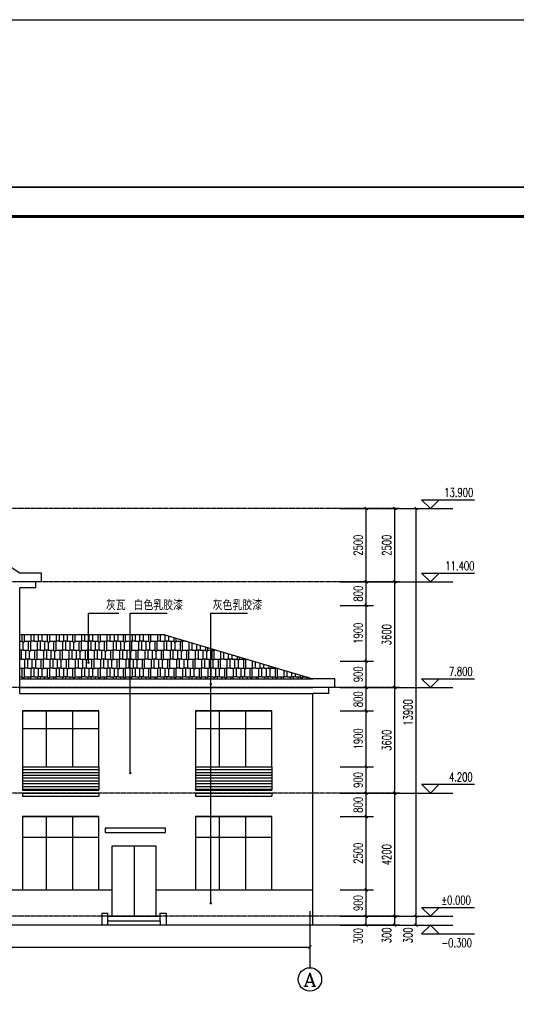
# Model space of a CAD drawing. Header units: inches. Extents: x 224620 to 3435104, y 247406 to 993300.
# Tile 33 of 109: x 292966 to 309907, y 349769 to 383332. Entities that reach past the tile are written whole.
import ezdxf
from ezdxf.enums import TextEntityAlignment as Align

# ---------------------------------------------------------------- set-up
doc = ezdxf.new("R2010")
doc.units = ezdxf.units.IN
doc.header["$MEASUREMENT"] = 0
doc.linetypes.add('CENTER', pattern=[2, 1.25, -0.25, 0.25, -0.25])
for name, color, linetype in [('AXIS', 3, 'Continuous'), ('AXIS_TEXT', 7, 'Continuous'), ('DIM_ELEV', 3, 'Continuous'), ('DIM_LEAD', 3, 'Continuous'), ('DOTE', 1, 'CENTER'), ('PUB_DIM', 3, 'Continuous'), ('PUB_TEXT', 7, 'Continuous'), ('PUB_TITLE', 4, 'Continuous'), ('WALL', 2, 'Continuous'), ('WINDOW', 4, 'Continuous'), ('看线', 95, 'Continuous'), ('细线', 135, 'Continuous')]:
    doc.layers.add(name, color=color, linetype=linetype)
doc.styles.add('_TCH_AXIS', font='COMPLEX', dxfattribs={"bigfont": 'GBCBIG'})
doc.styles.add('_TCH_DIM', font='SIMPLEX', dxfattribs={"bigfont": 'GBCBIG'})
doc.styles.add('_TCH_DIM_T3', font='SIMPLEX', dxfattribs={"width": 0.705882, "bigfont": 'GBCBIG'})
doc.styles.add('COMPLEX', font='COMPLEX')
doc.dimstyles.new('_TCH_ARCH&&100', dxfattribs={"dimtxt": 297.5, "dimasz": 100, "dimexe": 250, "dimexo": 300, "dimgap": 126.25, "dimtad": 1, "dimdec": 0, "dimzin": 0, "dimdsep": 46, "dimtxsty": '_TCH_DIM_T3', "dimblk": 'ARCHTICK', "dimcen": 0.09, "dimclrt": 7, "dimazin": 2, "dimtfac": 1, "dimtdec": 0, "dimtix": 1, "dimtmove": 2, "dimatfit": 3, "dimfxl": 1, "dimtolj": 1, "dimtzin": 0, "dimarcsym": 0})

# ---------------------------------------------------------------- blocks, each defined once
blk = doc.blocks.new('wrtgtg')
at = {"layer": 'PUB_TITLE'}
blk.add_line((-75296, 53559), (8804, 53559), dxfattribs=at)
blk.add_lwpolyline([(-75296, -5841), (8804, -5841), (8804, 53559), (-75296, 53559)], close=True, dxfattribs=at)
at = {"layer": 'PUB_TITLE', "const_width": 100}
blk.add_lwpolyline([(-72796, -4841), (7804, -4841), (7804, 52559), (-72796, 52559)], close=True, dxfattribs=at)
blk = doc.blocks.new('EQRGWEFG')
at = {"layer": 'WALL'}
for p, q in [((217, 21), (967, 21)), ((217, -279), (217, 21)), ((217, -279), (967, -279)), ((417, -479), (417, -279)), ((417, -479), (967, -479))]:
    blk.add_line(p, q, dxfattribs=at)
blk = doc.blocks.new('_ArchTick')
at = {"color": 0, "linetype": 'ByBlock', "const_width": 0.4}
blk.add_lwpolyline([(-0.5, -0.5), (0.5, 0.5)], dxfattribs=at)
blk = doc.blocks.new('*D357')
at = {"layer": 'Defpoints', "color": 0}
for p in [(303594, 366668), (304787, 366668), (303594, 364168)]:
    blk.add_point(p, dxfattribs=at)
at = {"layer": 'PUB_DIM', "color": 0, "lineweight": -2}
for p, q in [((303894, 366668), (305037, 366668)), ((304787, 364168), (304787, 366668)), ((303894, 364168), (305037, 364168))]:
    blk.add_line(p, q, dxfattribs=at)
at = {"layer": 'PUB_DIM', "color": 0, "lineweight": -2, "xscale": 100, "yscale": 100, "zscale": 100}
for p, rotation in [((304787, 366668), 90), ((304787, 364168), 270)]:
    blk.add_blockref('_ArchTick', p, dxfattribs=dict(at, rotation=rotation))
at = {"layer": 'PUB_DIM', "color": 7, "insert": (304512, 365418), "char_height": 297.5, "attachment_point": 5, "rotation": 90, "style": '_TCH_DIM_T3'}
blk.add_mtext('\\A1;2500', dxfattribs=at)
blk = doc.blocks.new('*D358')
at = {"layer": 'Defpoints', "color": 0}
for p in [(303594, 364168), (304787, 364168), (303594, 363368)]:
    blk.add_point(p, dxfattribs=at)
at = {"layer": 'PUB_DIM', "color": 0, "lineweight": -2}
for p, q in [((303894, 364168), (305037, 364168)), ((304787, 363368), (304787, 364168)), ((303894, 363368), (305037, 363368))]:
    blk.add_line(p, q, dxfattribs=at)
at = {"layer": 'PUB_DIM', "color": 0, "lineweight": -2, "xscale": 100, "yscale": 100, "zscale": 100}
for p, rotation in [((304787, 364168), 90), ((304787, 363368), 270)]:
    blk.add_blockref('_ArchTick', p, dxfattribs=dict(at, rotation=rotation))
at = {"layer": 'PUB_DIM', "color": 7, "insert": (304512, 363768), "char_height": 297.5, "attachment_point": 5, "rotation": 90, "style": '_TCH_DIM_T3'}
blk.add_mtext('\\A1;800', dxfattribs=at)
blk = doc.blocks.new('*D359')
at = {"layer": 'Defpoints', "color": 0}
for p in [(303594, 363368), (304787, 363368), (303594, 361468)]:
    blk.add_point(p, dxfattribs=at)
at = {"layer": 'PUB_DIM', "color": 0, "lineweight": -2}
for p, q in [((303894, 363368), (305037, 363368)), ((304787, 361468), (304787, 363368)), ((303894, 361468), (305037, 361468))]:
    blk.add_line(p, q, dxfattribs=at)
at = {"layer": 'PUB_DIM', "color": 0, "lineweight": -2, "xscale": 100, "yscale": 100, "zscale": 100}
for p, rotation in [((304787, 363368), 90), ((304787, 361468), 270)]:
    blk.add_blockref('_ArchTick', p, dxfattribs=dict(at, rotation=rotation))
at = {"layer": 'PUB_DIM', "color": 7, "insert": (304512, 362418), "char_height": 297.5, "attachment_point": 5, "rotation": 90, "style": '_TCH_DIM_T3'}
blk.add_mtext('\\A1;1900', dxfattribs=at)
blk = doc.blocks.new('*D360')
at = {"layer": 'Defpoints', "color": 0}
for p in [(303594, 361468), (304787, 361468), (303594, 360568)]:
    blk.add_point(p, dxfattribs=at)
at = {"layer": 'PUB_DIM', "color": 0, "lineweight": -2}
for p, q in [((303894, 361468), (305037, 361468)), ((304787, 360568), (304787, 361468)), ((303894, 360568), (305037, 360568))]:
    blk.add_line(p, q, dxfattribs=at)
at = {"layer": 'PUB_DIM', "color": 0, "lineweight": -2, "xscale": 100, "yscale": 100, "zscale": 100}
for p, rotation in [((304787, 361468), 90), ((304787, 360568), 270)]:
    blk.add_blockref('_ArchTick', p, dxfattribs=dict(at, rotation=rotation))
at = {"layer": 'PUB_DIM', "color": 7, "insert": (304512, 361018), "char_height": 297.5, "attachment_point": 5, "rotation": 90, "style": '_TCH_DIM_T3'}
blk.add_mtext('\\A1;900', dxfattribs=at)
blk = doc.blocks.new('*D361')
at = {"layer": 'Defpoints', "color": 0}
for p in [(303594, 360568), (304787, 360568), (303594, 359768)]:
    blk.add_point(p, dxfattribs=at)
at = {"layer": 'PUB_DIM', "color": 0, "lineweight": -2}
for p, q in [((303894, 360568), (305037, 360568)), ((304787, 359768), (304787, 360568)), ((303894, 359768), (305037, 359768))]:
    blk.add_line(p, q, dxfattribs=at)
at = {"layer": 'PUB_DIM', "color": 0, "lineweight": -2, "xscale": 100, "yscale": 100, "zscale": 100}
for p, rotation in [((304787, 360568), 90), ((304787, 359768), 270)]:
    blk.add_blockref('_ArchTick', p, dxfattribs=dict(at, rotation=rotation))
at = {"layer": 'PUB_DIM', "color": 7, "insert": (304512, 360168), "char_height": 297.5, "attachment_point": 5, "rotation": 90, "style": '_TCH_DIM_T3'}
blk.add_mtext('\\A1;800', dxfattribs=at)
blk = doc.blocks.new('*D362')
at = {"layer": 'Defpoints', "color": 0}
for p in [(303594, 359768), (304787, 359768), (303594, 357868)]:
    blk.add_point(p, dxfattribs=at)
at = {"layer": 'PUB_DIM', "color": 0, "lineweight": -2}
for p, q in [((303894, 359768), (305037, 359768)), ((304787, 357868), (304787, 359768)), ((303894, 357868), (305037, 357868))]:
    blk.add_line(p, q, dxfattribs=at)
at = {"layer": 'PUB_DIM', "color": 0, "lineweight": -2, "xscale": 100, "yscale": 100, "zscale": 100}
for p, rotation in [((304787, 359768), 90), ((304787, 357868), 270)]:
    blk.add_blockref('_ArchTick', p, dxfattribs=dict(at, rotation=rotation))
at = {"layer": 'PUB_DIM', "color": 7, "insert": (304512, 358818), "char_height": 297.5, "attachment_point": 5, "rotation": 90, "style": '_TCH_DIM_T3'}
blk.add_mtext('\\A1;1900', dxfattribs=at)
blk = doc.blocks.new('*D363')
at = {"layer": 'Defpoints', "color": 0}
for p in [(303594, 357868), (304787, 357868), (303594, 356968)]:
    blk.add_point(p, dxfattribs=at)
at = {"layer": 'PUB_DIM', "color": 0, "lineweight": -2}
for p, q in [((303894, 357868), (305037, 357868)), ((304787, 356968), (304787, 357868)), ((303894, 356968), (305037, 356968))]:
    blk.add_line(p, q, dxfattribs=at)
at = {"layer": 'PUB_DIM', "color": 0, "lineweight": -2, "xscale": 100, "yscale": 100, "zscale": 100}
for p, rotation in [((304787, 357868), 90), ((304787, 356968), 270)]:
    blk.add_blockref('_ArchTick', p, dxfattribs=dict(at, rotation=rotation))
at = {"layer": 'PUB_DIM', "color": 7, "insert": (304512, 357418), "char_height": 297.5, "attachment_point": 5, "rotation": 90, "style": '_TCH_DIM_T3'}
blk.add_mtext('\\A1;900', dxfattribs=at)
blk = doc.blocks.new('*D364')
at = {"layer": 'Defpoints', "color": 0}
for p in [(303594, 356968), (304787, 356968), (303594, 356168)]:
    blk.add_point(p, dxfattribs=at)
at = {"layer": 'PUB_DIM', "color": 0, "lineweight": -2}
for p, q in [((303894, 356968), (305037, 356968)), ((304787, 356168), (304787, 356968)), ((303894, 356168), (305037, 356168))]:
    blk.add_line(p, q, dxfattribs=at)
at = {"layer": 'PUB_DIM', "color": 0, "lineweight": -2, "xscale": 100, "yscale": 100, "zscale": 100}
for p, rotation in [((304787, 356968), 90), ((304787, 356168), 270)]:
    blk.add_blockref('_ArchTick', p, dxfattribs=dict(at, rotation=rotation))
at = {"layer": 'PUB_DIM', "color": 7, "insert": (304512, 356568), "char_height": 297.5, "attachment_point": 5, "rotation": 90, "style": '_TCH_DIM_T3'}
blk.add_mtext('\\A1;800', dxfattribs=at)
blk = doc.blocks.new('*D365')
at = {"layer": 'Defpoints', "color": 0}
for p in [(303594, 356168), (304787, 356168), (303594, 353668)]:
    blk.add_point(p, dxfattribs=at)
at = {"layer": 'PUB_DIM', "color": 0, "lineweight": -2}
for p, q in [((303894, 356168), (305037, 356168)), ((304787, 353668), (304787, 356168)), ((303894, 353668), (305037, 353668))]:
    blk.add_line(p, q, dxfattribs=at)
at = {"layer": 'PUB_DIM', "color": 0, "lineweight": -2, "xscale": 100, "yscale": 100, "zscale": 100}
for p, rotation in [((304787, 356168), 90), ((304787, 353668), 270)]:
    blk.add_blockref('_ArchTick', p, dxfattribs=dict(at, rotation=rotation))
at = {"layer": 'PUB_DIM', "color": 7, "insert": (304512, 354918), "char_height": 297.5, "attachment_point": 5, "rotation": 90, "style": '_TCH_DIM_T3'}
blk.add_mtext('\\A1;2500', dxfattribs=at)
blk = doc.blocks.new('*D366')
at = {"layer": 'Defpoints', "color": 0}
for p in [(303594, 353668), (304787, 353668), (303594, 352768)]:
    blk.add_point(p, dxfattribs=at)
at = {"layer": 'PUB_DIM', "color": 0, "lineweight": -2}
for p, q in [((303894, 353668), (305037, 353668)), ((304787, 352768), (304787, 353668)), ((303894, 352768), (305037, 352768))]:
    blk.add_line(p, q, dxfattribs=at)
at = {"layer": 'PUB_DIM', "color": 0, "lineweight": -2, "xscale": 100, "yscale": 100, "zscale": 100}
for p, rotation in [((304787, 353668), 90), ((304787, 352768), 270)]:
    blk.add_blockref('_ArchTick', p, dxfattribs=dict(at, rotation=rotation))
at = {"layer": 'PUB_DIM', "color": 7, "insert": (304512, 353218), "char_height": 297.5, "attachment_point": 5, "rotation": 90, "style": '_TCH_DIM_T3'}
blk.add_mtext('\\A1;900', dxfattribs=at)
blk = doc.blocks.new('*D367')
at = {"layer": 'Defpoints', "color": 0}
for p in [(303594, 352768), (304787, 352768), (303594, 352468)]:
    blk.add_point(p, dxfattribs=at)
at = {"layer": 'PUB_DIM', "color": 0, "lineweight": -2}
for p, q in [((303894, 352768), (305037, 352768)), ((304787, 352468), (304787, 352768)), ((303894, 352468), (305037, 352468))]:
    blk.add_line(p, q, dxfattribs=at)
at = {"layer": 'PUB_DIM', "color": 0, "lineweight": -2, "xscale": 100, "yscale": 100, "zscale": 100}
for p, rotation in [((304787, 352768), 90), ((304787, 352468), 270)]:
    blk.add_blockref('_ArchTick', p, dxfattribs=dict(at, rotation=rotation))
at = {"layer": 'PUB_DIM', "color": 7, "insert": (304512, 352098), "char_height": 297.5, "attachment_point": 5, "rotation": 90, "style": '_TCH_DIM_T3'}
blk.add_mtext('\\A1;300', dxfattribs=at)
blk = doc.blocks.new('*D432')
at = {"layer": 'AXIS', "color": 0, "lineweight": -2}
for p, q in [((275666, 352639), (275666, 351468)), ((302866, 352639), (302866, 351468)), ((275666, 351718), (302866, 351718))]:
    blk.add_line(p, q, dxfattribs=at)
at = {"layer": 'Defpoints', "color": 0}
for p in [(275666, 352939), (302866, 352939), (302866, 351718)]:
    blk.add_point(p, dxfattribs=at)
at = {"layer": 'AXIS', "color": 0, "lineweight": -2, "xscale": 100, "yscale": 100, "zscale": 100, "rotation": 180}
blk.add_blockref('_ArchTick', (275666, 351718), dxfattribs=at)
at = {"layer": 'AXIS', "color": 0, "lineweight": -2, "xscale": 100, "yscale": 100, "zscale": 100}
blk.add_blockref('_ArchTick', (302866, 351718), dxfattribs=at)
at = {"layer": 'AXIS', "color": 7, "insert": (289266, 351993), "char_height": 297.5, "attachment_point": 5, "style": '_TCH_DIM_T3'}
blk.add_mtext('\\A1;27200', dxfattribs=at)
blk = doc.blocks.new('*D440')
at = {"layer": 'Defpoints', "color": 0}
for p in [(305468, 366668), (306487, 366668), (305468, 352768)]:
    blk.add_point(p, dxfattribs=at)
at = {"layer": 'PUB_DIM', "color": 0, "lineweight": -2}
for p, q in [((305768, 366668), (306737, 366668)), ((306487, 352768), (306487, 366668)), ((305768, 352768), (306737, 352768))]:
    blk.add_line(p, q, dxfattribs=at)
at = {"layer": 'PUB_DIM', "color": 0, "lineweight": -2, "xscale": 100, "yscale": 100, "zscale": 100}
for p, rotation in [((306487, 366668), 90), ((306487, 352768), 270)]:
    blk.add_blockref('_ArchTick', p, dxfattribs=dict(at, rotation=rotation))
at = {"layer": 'PUB_DIM', "color": 7, "insert": (306212, 359718), "char_height": 297.5, "attachment_point": 5, "rotation": 90, "style": '_TCH_DIM_T3'}
blk.add_mtext('\\A1;13900', dxfattribs=at)
blk = doc.blocks.new('*D441')
at = {"layer": 'Defpoints', "color": 0}
for p in [(305468, 352768), (306487, 352768), (305468, 352468)]:
    blk.add_point(p, dxfattribs=at)
at = {"layer": 'PUB_DIM', "color": 0, "lineweight": -2}
for p, q in [((305768, 352768), (306737, 352768)), ((306487, 352468), (306487, 352768)), ((305768, 352468), (306737, 352468))]:
    blk.add_line(p, q, dxfattribs=at)
at = {"layer": 'PUB_DIM', "color": 0, "lineweight": -2, "xscale": 100, "yscale": 100, "zscale": 100}
for p, rotation in [((306487, 352768), 90), ((306487, 352468), 270)]:
    blk.add_blockref('_ArchTick', p, dxfattribs=dict(at, rotation=rotation))
at = {"layer": 'PUB_DIM', "color": 7, "insert": (306212, 352118), "char_height": 297.5, "attachment_point": 5, "rotation": 90, "style": '_TCH_DIM_T3'}
blk.add_mtext('\\A1;300', dxfattribs=at)
blk = doc.blocks.new('*D442')
at = {"layer": 'Defpoints', "color": 0}
for p in [(304567, 366668), (305760, 366668), (304567, 364168)]:
    blk.add_point(p, dxfattribs=at)
at = {"layer": 'PUB_DIM', "color": 0, "lineweight": -2}
for p, q in [((304867, 366668), (306010, 366668)), ((305760, 364168), (305760, 366668)), ((304867, 364168), (306010, 364168))]:
    blk.add_line(p, q, dxfattribs=at)
at = {"layer": 'PUB_DIM', "color": 0, "lineweight": -2, "xscale": 100, "yscale": 100, "zscale": 100}
for p, rotation in [((305760, 366668), 90), ((305760, 364168), 270)]:
    blk.add_blockref('_ArchTick', p, dxfattribs=dict(at, rotation=rotation))
at = {"layer": 'PUB_DIM', "color": 7, "insert": (305485, 365418), "char_height": 297.5, "attachment_point": 5, "rotation": 90, "style": '_TCH_DIM_T3'}
blk.add_mtext('\\A1;2500', dxfattribs=at)
blk = doc.blocks.new('*D443')
at = {"layer": 'Defpoints', "color": 0}
for p in [(304567, 364168), (305760, 364168), (304567, 360568)]:
    blk.add_point(p, dxfattribs=at)
at = {"layer": 'PUB_DIM', "color": 0, "lineweight": -2}
for p, q in [((304867, 364168), (306010, 364168)), ((305760, 360568), (305760, 364168)), ((304867, 360568), (306010, 360568))]:
    blk.add_line(p, q, dxfattribs=at)
at = {"layer": 'PUB_DIM', "color": 0, "lineweight": -2, "xscale": 100, "yscale": 100, "zscale": 100}
for p, rotation in [((305760, 364168), 90), ((305760, 360568), 270)]:
    blk.add_blockref('_ArchTick', p, dxfattribs=dict(at, rotation=rotation))
at = {"layer": 'PUB_DIM', "color": 7, "insert": (305485, 362368), "char_height": 297.5, "attachment_point": 5, "rotation": 90, "style": '_TCH_DIM_T3'}
blk.add_mtext('\\A1;3600', dxfattribs=at)
blk = doc.blocks.new('*D444')
at = {"layer": 'Defpoints', "color": 0}
for p in [(304567, 360568), (305760, 360568), (304567, 356968)]:
    blk.add_point(p, dxfattribs=at)
at = {"layer": 'PUB_DIM', "color": 0, "lineweight": -2}
for p, q in [((304867, 360568), (306010, 360568)), ((305760, 356968), (305760, 360568)), ((304867, 356968), (306010, 356968))]:
    blk.add_line(p, q, dxfattribs=at)
at = {"layer": 'PUB_DIM', "color": 0, "lineweight": -2, "xscale": 100, "yscale": 100, "zscale": 100}
for p, rotation in [((305760, 360568), 90), ((305760, 356968), 270)]:
    blk.add_blockref('_ArchTick', p, dxfattribs=dict(at, rotation=rotation))
at = {"layer": 'PUB_DIM', "color": 7, "insert": (305485, 358768), "char_height": 297.5, "attachment_point": 5, "rotation": 90, "style": '_TCH_DIM_T3'}
blk.add_mtext('\\A1;3600', dxfattribs=at)
blk = doc.blocks.new('*D445')
at = {"layer": 'Defpoints', "color": 0}
for p in [(304567, 356968), (305760, 356968), (304567, 352768)]:
    blk.add_point(p, dxfattribs=at)
at = {"layer": 'PUB_DIM', "color": 0, "lineweight": -2}
for p, q in [((304867, 356968), (306010, 356968)), ((305760, 352768), (305760, 356968)), ((304867, 352768), (306010, 352768))]:
    blk.add_line(p, q, dxfattribs=at)
at = {"layer": 'PUB_DIM', "color": 0, "lineweight": -2, "xscale": 100, "yscale": 100, "zscale": 100}
for p, rotation in [((305760, 356968), 90), ((305760, 352768), 270)]:
    blk.add_blockref('_ArchTick', p, dxfattribs=dict(at, rotation=rotation))
at = {"layer": 'PUB_DIM', "color": 7, "insert": (305485, 354868), "char_height": 297.5, "attachment_point": 5, "rotation": 90, "style": '_TCH_DIM_T3'}
blk.add_mtext('\\A1;4200', dxfattribs=at)
blk = doc.blocks.new('*D446')
at = {"layer": 'Defpoints', "color": 0}
for p in [(304567, 352768), (305760, 352768), (304567, 352468)]:
    blk.add_point(p, dxfattribs=at)
at = {"layer": 'PUB_DIM', "color": 0, "lineweight": -2}
for p, q in [((304867, 352768), (306010, 352768)), ((305760, 352468), (305760, 352768)), ((304867, 352468), (306010, 352468))]:
    blk.add_line(p, q, dxfattribs=at)
at = {"layer": 'PUB_DIM', "color": 0, "lineweight": -2, "xscale": 100, "yscale": 100, "zscale": 100}
for p, rotation in [((305760, 352768), 90), ((305760, 352468), 270)]:
    blk.add_blockref('_ArchTick', p, dxfattribs=dict(at, rotation=rotation))
at = {"layer": 'PUB_DIM', "color": 7, "insert": (305485, 352118), "char_height": 297.5, "attachment_point": 5, "rotation": 90, "style": '_TCH_DIM_T3'}
blk.add_mtext('\\A1;300', dxfattribs=at)
blk = doc.blocks.new('_AXISO')
blk.add_circle((0, 0), 0.5)
at = {"layer": 'AXIS_TEXT', "style": 'COMPLEX', "width": 1.041667}
blk.add_attdef('A', text='', height=0.56, dxfattribs=at).set_placement((-0.25, -0.28), (0.25, -0.28), align=Align.FIT)

msp = doc.modelspace()

# ---------------------------------------------------------------- hatches: boundary and pattern name
at = {"layer": '看线'}
h = msp.add_hatch(dxfattribs=at)
h.set_pattern_fill('LINE', color=256, scale=100)
h.set_pattern_definition([(0, (-341533.64, 26203.94), (0, 95.25), [])])
h.paths.add_polyline_path([(293065.7, 357768.2), (293065.7, 357068.2), (295665.7, 357068.2), (295665.7, 357768.2)])
h = msp.add_hatch(dxfattribs=at)
h.set_pattern_fill('LINE', color=256, scale=100)
h.set_pattern_definition([(0, (-335633.27, 26203.94), (0, 95.25), [])])
h.paths.add_polyline_path([(298966.1, 357768.2), (298966.1, 357068.2), (301566.1, 357068.2), (301566.1, 357768.2)])
at = {"layer": '细线'}
h = msp.add_hatch(dxfattribs=at)
h.set_pattern_fill('AR-RSHKE', color=256, scale=100)
h.set_pattern_definition([(0, (-345607.23, 131716.6), (647.7, 304.8), [152.4, -127, 177.8, -76.2, 228.6, -101.6]), (0, (-345454.83, 131729.3), (647.7, 304.8), [127, -482.6, 101.6, -152.4]), (0, (-345150.03, 131697.55), (647.7, 304.8), [76.2, -787.4]), (90, (-345607.23, 131716.6), (-215.9, 304.8), [292.1, -927.1]), (90, (-345454.83, 131716.6), (-215.9, 304.8), [285.75, -933.45]), (90, (-345327.83, 131716.6), (-215.9, 304.8), [266.7, -952.5]), (90, (-345150.03, 131697.55), (-215.9, 304.8), [292.1, -927.1]), (90, (-345073.83, 131697.55), (-215.9, 304.8), [292.1, -927.1]), (90, (-344845.23, 131716.6), (-215.9, 304.8), [279.4, -939.8])])
h.paths.add_polyline_path([(302966.1, 360868.2), (297916.1, 362368.2), (292966.1, 362368.2), (292966.1, 360868.2)])

# ---------------------------------------------------------------- linework, layer by layer
at = {"layer": 'AXIS'}
msp.add_line((302866.1, 352938.7), (302866.1, 351017.6), dxfattribs=at)
at = {"layer": 'DIM_ELEV'}
for p, q in [((306977.8, 366668.2), (306677.8, 366968.2)), ((306677.8, 366968.2), (308477.8, 366968.2)), ((306977.8, 366668.2), (307277.8, 366968.2)), ((306977.8, 364168.2), (306677.8, 364468.2)), ((306677.8, 364468.2), (308477.8, 364468.2)), ((306977.8, 364168.2), (307277.8, 364468.2)), ((306977.8, 360568.2), (306677.8, 360868.2)), ((306677.8, 360868.2), (308477.8, 360868.2)), ((306977.8, 360568.2), (307277.8, 360868.2)), ((306977.8, 356968.2), (306677.8, 357268.2)), ((306677.8, 357268.2), (308477.8, 357268.2)), ((306977.8, 356968.2), (307277.8, 357268.2)), ((306977.8, 352768.2), (306677.8, 353068.2)), ((306677.8, 353068.2), (308477.8, 353068.2)), ((306977.8, 352768.2), (307277.8, 353068.2)), ((306977.8, 352468.2), (306677.8, 352168.2)), ((306977.8, 352468.2), (307277.8, 352168.2)), ((306677.8, 352168.2), (308477.8, 352168.2))]:
    msp.add_line(p, q, dxfattribs=at)
at = {"layer": 'DIM_LEAD'}
for p, q in [((295313.4, 361417.4), (295313.4, 363103.4)), ((295313.4, 363103.4), (296349.8, 363103.4)), ((296739.9, 357649.7), (296739.9, 363103.4)), ((296739.9, 357649.7), (296739.9, 363103.4)), ((296739.9, 363103.4), (297995.2, 363103.4)), ((299485.3, 360684.1), (299485.3, 363103.4)), ((299485.3, 353212.6), (299485.3, 363103.4)), ((299485.3, 363103.4), (300740.6, 363103.4))]:
    msp.add_line(p, q, dxfattribs=at)
at = {"layer": 'DIM_LEAD', "const_width": 40}
for points in [[(295313.4, 361397.4, 1), (295313.4, 361437.4, 1)], [(299485.3, 360664.1, 1), (299485.3, 360704.1, 1)], [(296739.9, 357629.7, 1), (296739.9, 357669.7, 1)], [(296739.9, 357629.7, 1), (296739.9, 357669.7, 1)], [(299485.3, 353192.6, 1), (299485.3, 353232.6, 1)]]:
    msp.add_lwpolyline(points, format="xyb", close=True, dxfattribs=at)
at = {"layer": 'DOTE'}
for p, q in [((305926.8, 366668.2), (274391.5, 366668.2)), ((305926.8, 364168.2), (274391.5, 364168.2)), ((305926.8, 360568.2), (274391.5, 360568.2)), ((305926.8, 356968.2), (274391.5, 356968.2)), ((305926.8, 352768.2), (274391.5, 352768.2)), ((305926.8, 352468.2), (274391.5, 352468.2))]:
    msp.add_line(p, q, dxfattribs=at)
at = {"layer": 'PUB_DIM'}
for p, q in [((305467.9, 366668.2), (307740.9, 366668.2)), ((305467.9, 364168.2), (307740.9, 364168.2)), ((305467.9, 360568.2), (307740.9, 360568.2)), ((305467.9, 356968.2), (307740.9, 356968.2)), ((305467.9, 352768.2), (307740.9, 352768.2)), ((305467.9, 352468.2), (307740.9, 352468.2))]:
    msp.add_line(p, q, dxfattribs=at)
msp.add_lwpolyline([(297945.4, 355771.1), (295886.8, 355771.1), (295886.8, 355620.3), (297945.4, 355620.3)], close=True, dxfattribs=at)
for points in [[(295969.1, 352468.2), (295969.1, 352768.2), (295969.1, 352868.2), (295769.1, 352868.2), (295769.1, 352468.2)], [(295969.1, 352768.2), (297763.2, 352768.2)], [(297764.7, 352471.3), (297763.2, 352771.3), (297762.8, 352871.3), (297962.8, 352872), (297964.7, 352472)], [(295969.1, 352618.2), (297763.2, 352618.2)]]:
    msp.add_lwpolyline(points, dxfattribs=at)
at = {"layer": 'WALL'}
for p, q in [((292966.1, 364468.2), (289578.7, 366668.2)), ((292966.1, 360368.2), (292966.1, 363968.2)), ((297916.1, 362368.2), (292966.1, 362368.2)), ((297916.1, 362368.2), (302966.1, 360868.2)), ((292966.1, 360868.2), (302966.1, 360868.2)), ((292966.1, 360568.2), (302966.1, 360568.2)), ((292966.1, 360368.2), (302966.1, 360368.2)), ((302966.1, 352468.2), (302966.1, 360368.2)), ((293065.7, 359768.2), (293065.7, 357868.2)), ((293065.7, 359768.2), (295665.7, 359768.2)), ((298966.1, 359768.2), (298966.1, 357868.2)), ((298966.1, 359768.2), (301566.1, 359768.2)), ((293065.7, 357868.2), (293065.7, 357068.2)), ((295665.7, 357868.2), (295665.7, 357068.2)), ((298966.1, 357868.2), (298966.1, 357068.2)), ((301566.1, 357868.2), (301566.1, 357068.2)), ((293065.7, 357768.2), (295665.7, 357768.2)), ((298966.1, 357768.2), (301566.1, 357768.2)), ((293065.7, 357068.2), (295665.7, 357068.2)), ((293065.7, 356968.2), (295665.7, 356968.2)), ((293065.7, 356868.2), (295665.7, 356868.2)), ((298966.1, 357068.2), (301566.1, 357068.2)), ((298966.1, 356968.2), (301566.1, 356968.2)), ((298966.1, 356868.2), (301566.1, 356868.2)), ((293065.7, 356168.2), (293065.7, 353668.2)), ((293065.7, 356168.2), (295665.7, 356168.2)), ((298966.1, 356168.2), (298966.1, 353668.2)), ((298966.1, 356168.2), (301566.1, 356168.2)), ((291925.7, 353668.2), (296115.7, 353668.2)), ((297615.7, 353668.2), (302966.1, 353668.2)), ((305624.5, 352468.2), (274716.3, 352468.2))]:
    msp.add_line(p, q, dxfattribs=at)
for points in [[(293065.7, 357868.2), (295665.7, 357868.2), (295665.7, 359768.2), (293065.7, 359768.2)], [(298966.1, 357868.2), (301566.1, 357868.2), (301566.1, 359768.2), (298966.1, 359768.2)], [(293065.7, 356968.2), (293065.7, 356868.2)], [(295665.7, 356968.2), (295665.7, 356868.2)], [(298966.1, 356968.2), (298966.1, 356868.2)], [(301566.1, 356968.2), (301566.1, 356868.2)], [(293065.7, 353668.2), (295665.7, 353668.2), (295665.7, 356168.2), (293065.7, 356168.2)], [(298966.1, 353668.2), (301566.1, 353668.2), (301566.1, 356168.2), (298966.1, 356168.2)]]:
    msp.add_lwpolyline(points, dxfattribs=at)
at = {"layer": 'WINDOW'}
for p, q in [((293865.7, 359768.2), (293865.7, 357868.2)), ((294765.7, 359768.2), (294765.7, 357868.2)), ((299766.1, 359768.2), (299766.1, 357868.2)), ((300666.1, 359768.2), (300666.1, 357868.2)), ((293065.7, 359168.2), (295665.7, 359168.2)), ((298966.1, 359168.2), (301566.1, 359168.2)), ((293865.7, 356168.2), (293865.7, 353668.2)), ((294765.7, 356168.2), (294765.7, 353668.2)), ((299766.1, 356168.2), (299766.1, 353668.2)), ((300666.1, 356168.2), (300666.1, 353668.2)), ((293065.7, 355468.2), (295665.7, 355468.2)), ((298966.1, 355468.2), (301566.1, 355468.2)), ((296865.7, 355168.2), (296865.7, 352768.2))]:
    msp.add_line(p, q, dxfattribs=at)
msp.add_lwpolyline([(296115.7, 352768.2), (296115.7, 355168.2), (297615.7, 355168.2), (297615.7, 352768.2)], dxfattribs=at)

# ---------------------------------------------------------------- block references
for p in [(326104.7, 389172.7), (326104.7, 324064.1)]:
    msp.add_blockref('wrtgtg', p)
at = {"layer": 'AXIS'}
ref = msp.add_blockref('_AXISO', (302866.1, 350617.6), dxfattribs=dict(at, xscale=800, yscale=800, zscale=800))
ref.add_attrib('A', 'A', dxfattribs={"layer": 'AXIS_TEXT', "height": 452.5, "style": '_TCH_AXIS', "width": 1.3125}).set_placement((302639.8, 350391.3), (303092.4, 350391.3), align=Align.FIT)
at = {"layer": 'WALL', "xscale": -1}
for p in [(293932.8, 364447.1), (303932.8, 360847.1)]:
    msp.add_blockref('EQRGWEFG', p, dxfattribs=at)

# ---------------------------------------------------------------- texts
at = {"layer": 'PUB_TEXT', "style": '_TCH_DIM', "width": 0.705882}
for s, p in [('13.900', (307447.8, 367068.3)), ('11.400', (307487.8, 364568.3)), ('7.800', (307607.8, 360968.3)), ('4.200', (307607.8, 357368.3)), ('%%P0.000', (307347.8, 353168.3)), ('-0.300', (307347.8, 351718.1))]:
    msp.add_text(s, height=297.5, dxfattribs=at).set_placement(p)
at = {"layer": 'PUB_TEXT', "style": '_TCH_DIM'}
for s, p in [('灰瓦', (295906.7, 363203.5)), ('白色乳胶漆', (296848.4, 363203.5)), ('灰色乳胶漆', (299549.1, 363203.5))]:
    msp.add_text(s, height=337.59, dxfattribs=at).set_placement(p)

# ---------------------------------------------------------------- dimensions: what is measured, and where the dimension line sits
at = {"layer": 'AXIS'}
dim = msp.add_aligned_dim(p1=(275666.1, 352938.7), p2=(302866.1, 352938.7), distance=-1221.1, dimstyle='_TCH_ARCH&&100', dxfattribs=at)
dim.commit()
dim.dimension.update_dxf_attribs({"geometry": '*D432', "text_midpoint": (289266.1, 351992.6)})
at = {"layer": 'PUB_DIM'}
for p1, p2, distance, picture, middle in [((303593.7, 364168.2), (303593.7, 366668.2), -1192.9, '*D357', (304511.6, 365418.2)), ((304566.8, 364168.2), (304566.8, 366668.2), -1192.9, '*D442', (305484.8, 365418.2)), ((305467.9, 352768.2), (305467.9, 366668.2), -1018.6, '*D440', (306211.5, 359718.2)), ((303593.7, 363368.2), (303593.7, 364168.2), -1192.9, '*D358', (304511.6, 363768.2)), ((304566.8, 360568.2), (304566.8, 364168.2), -1192.9, '*D443', (305484.8, 362368.2)), ((303593.7, 361468.2), (303593.7, 363368.2), -1192.9, '*D359', (304511.6, 362418.2)), ((303593.7, 360568.2), (303593.7, 361468.2), -1192.9, '*D360', (304511.6, 361018.2)), ((303593.7, 359768.2), (303593.7, 360568.2), -1192.9, '*D361', (304511.6, 360168.2)), ((304566.8, 356968.2), (304566.8, 360568.2), -1192.9, '*D444', (305484.8, 358768.2)), ((303593.7, 357868.2), (303593.7, 359768.2), -1192.9, '*D362', (304511.6, 358818.2)), ((303593.7, 356968.2), (303593.7, 357868.2), -1192.9, '*D363', (304511.6, 357418.2)), ((303593.7, 356168.2), (303593.7, 356968.2), -1192.9, '*D364', (304511.6, 356568.2)), ((304566.8, 352768.2), (304566.8, 356968.2), -1192.9, '*D445', (305484.8, 354868.2)), ((303593.7, 353668.2), (303593.7, 356168.2), -1192.9, '*D365', (304511.6, 354918.2)), ((303593.7, 352768.2), (303593.7, 353668.2), -1192.9, '*D366', (304511.6, 353218.2))]:
    dim = msp.add_aligned_dim(p1=p1, p2=p2, distance=distance, dimstyle='_TCH_ARCH&&100', dxfattribs=at)
    dim.commit()
    dim.dimension.update_dxf_attribs({"geometry": picture, "text_midpoint": middle})
for base, p1, p2, picture, middle in [((304786.6, 352768.2), (303593.7, 352468.2), (303593.7, 352768.2), '*D367', (304511.6, 352098.2)), ((305759.8, 352768.2), (304566.8, 352468.2), (304566.8, 352768.2), '*D446', (305484.8, 352118.2)), ((306486.5, 352768.2), (305467.9, 352468.2), (305467.9, 352768.2), '*D441', (306211.5, 352118.2))]:
    dim = msp.add_linear_dim(base=base, p1=p1, p2=p2, angle=90, dimstyle='_TCH_ARCH&&100', dxfattribs=at)
    dim.commit()
    dim.dimension.update_dxf_attribs({"geometry": picture, "text_midpoint": middle, "dimtype": 161})

doc.saveas('drawing.dxf')
